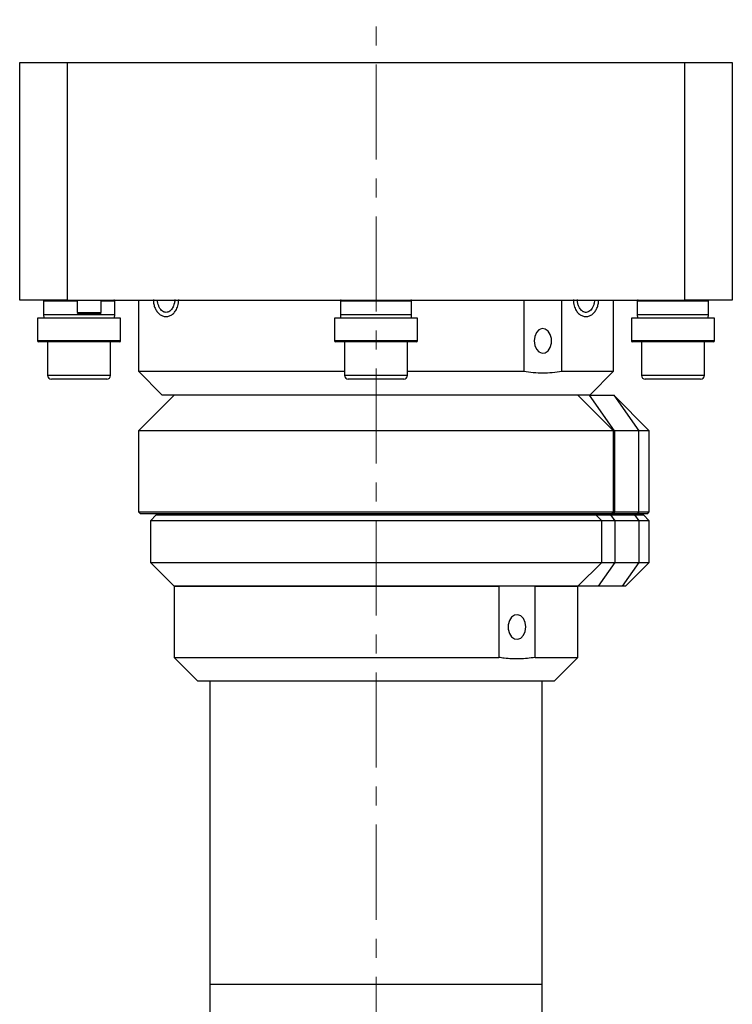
# Model space of a CAD drawing. Header units: inches. Extents: x 1.7 to 28, y 0.6 to 21.4.
# Tile 5 of 5: x 24.3 to 28, y 11.2 to 16.4. Entities that reach past the tile are written whole.
import ezdxf

# ---------------------------------------------------------------- set-up
doc = ezdxf.new("R2010")
doc.units = ezdxf.units.IN
doc.header["$MEASUREMENT"] = 0
doc.linetypes.add('CENTERX2', pattern=[0.8, 0.5, -0.1, 0.1, -0.1])

msp = doc.modelspace()

# ---------------------------------------------------------------- linework, layer by layer
at = {"color": 7, "linetype": 'CENTERX2', "lineweight": 18}
msp.add_line((26.1602, 5.2945), (26.1602, 16.4295), dxfattribs=at)
at = {"color": 7, "linetype": 'Continuous', "lineweight": 25}
for p, q in [((24.2852, 14.9545), (24.2852, 16.2045)), ((24.2852, 16.2045), (24.5352, 16.2045)), ((24.5352, 16.2045), (24.5352, 14.9545)), ((24.5352, 16.2045), (27.7852, 16.2045)), ((27.7852, 14.9545), (27.7852, 16.2045)), ((27.7852, 16.2045), (28.0352, 16.2045)), ((28.0352, 16.2045), (28.0352, 14.9545)), ((24.5352, 14.9545), (24.2852, 14.9545)), ((24.4102, 14.9495), (24.4102, 14.8764)), ((24.5352, 14.9545), (27.7852, 14.9545)), ((24.5884, 14.9545), (24.5884, 14.8895)), ((24.7134, 14.8895), (24.7134, 14.9545)), ((24.7852, 14.8764), (24.7852, 14.9495)), ((24.9102, 14.9545), (24.9102, 14.5795)), ((25.9727, 14.9495), (25.9727, 14.8764)), ((26.3477, 14.8764), (26.3477, 14.9495)), ((26.9386, 14.9545), (26.9386, 14.5795)), ((27.1382, 14.5795), (27.1382, 14.9545)), ((27.4102, 14.5795), (27.4102, 14.9545)), ((27.5352, 14.9495), (27.5352, 14.8764)), ((28.0352, 14.9545), (27.7852, 14.9545)), ((27.9102, 14.8764), (27.9102, 14.9495)), ((24.5884, 14.8895), (24.5984, 14.8795)), ((24.5884, 14.8895), (24.7134, 14.8895)), ((24.6002, 14.8795), (24.5984, 14.8795)), ((24.7034, 14.8795), (24.6002, 14.8795)), ((24.7034, 14.8795), (24.7134, 14.8895)), ((24.3789, 14.8597), (24.3789, 14.7397)), ((24.7893, 14.8597), (24.3789, 14.8597)), ((24.8164, 14.8597), (24.7893, 14.8597)), ((24.8164, 14.7397), (24.8164, 14.8597)), ((25.9414, 14.8597), (25.9414, 14.7397)), ((26.3366, 14.8597), (25.9414, 14.8597)), ((26.3789, 14.8597), (26.3366, 14.8597)), ((26.3789, 14.7397), (26.3789, 14.8597)), ((27.5039, 14.8597), (27.5039, 14.7397)), ((27.8756, 14.8597), (27.5039, 14.8597)), ((27.9414, 14.8597), (27.8756, 14.8597)), ((27.9414, 14.7397), (27.9414, 14.8597)), ((24.785, 14.7347), (24.3839, 14.7347)), ((24.4323, 14.7347), (24.4323, 14.5575)), ((24.763, 14.5575), (24.763, 14.7347)), ((24.8114, 14.7347), (24.785, 14.7347)), ((26.3325, 14.7347), (25.9464, 14.7347)), ((25.9948, 14.7347), (25.9948, 14.5575)), ((26.3255, 14.5575), (26.3255, 14.7347)), ((26.3739, 14.7347), (26.3325, 14.7347)), ((27.8721, 14.7347), (27.5089, 14.7347)), ((27.5573, 14.7347), (27.5573, 14.5575)), ((27.9364, 14.7347), (27.8721, 14.7347)), ((27.888, 14.5575), (27.888, 14.7347)), ((24.9102, 14.5795), (25.0352, 14.4545)), ((24.9102, 14.5795), (25.9948, 14.5795)), ((26.3255, 14.5795), (26.9386, 14.5795)), ((27.1382, 14.5795), (27.4102, 14.5795)), ((27.2852, 14.4545), (27.4102, 14.5795)), ((24.546, 14.5378), (24.452, 14.5378)), ((24.7433, 14.5378), (24.546, 14.5378)), ((26.1424, 14.5378), (26.0145, 14.5378)), ((26.3058, 14.5378), (26.1424, 14.5378)), ((27.6208, 14.5378), (27.577, 14.5378)), ((27.8683, 14.5378), (27.6208, 14.5378)), ((25.0977, 14.4545), (24.9102, 14.267)), ((27.2852, 14.4545), (25.0352, 14.4545)), ((27.4102, 14.267), (27.2227, 14.4545)), ((27.4154, 14.267), (27.2835, 14.4545)), ((27.2852, 14.4545), (27.4109, 14.4545)), ((27.5984, 14.267), (27.4109, 14.4545)), ((27.4109, 14.4545), (27.5429, 14.267)), ((24.9102, 14.267), (24.9102, 13.8395)), ((27.4102, 14.267), (24.9102, 14.267)), ((27.4102, 13.8395), (27.4102, 14.267)), ((27.4154, 14.267), (27.4102, 14.267)), ((27.4154, 14.267), (27.4154, 13.8395)), ((27.5429, 14.267), (27.4154, 14.267)), ((27.5429, 13.8395), (27.5429, 14.267)), ((27.5984, 14.267), (27.5429, 14.267)), ((27.5984, 13.8395), (27.5984, 14.267)), ((24.9102, 13.8395), (24.9202, 13.8295)), ((24.9102, 13.8395), (27.4102, 13.8395)), ((27.4002, 13.8295), (27.4102, 13.8395)), ((27.4154, 13.8395), (27.4084, 13.8295)), ((27.4102, 13.8395), (27.4154, 13.8395)), ((27.4154, 13.8395), (27.5429, 13.8395)), ((27.5429, 13.8395), (27.5358, 13.8295)), ((27.5429, 13.8395), (27.5984, 13.8395)), ((27.5884, 13.8295), (27.5984, 13.8395)), ((27.4002, 13.8295), (24.9202, 13.8295)), ((25.0039, 13.8245), (24.9727, 13.7933)), ((24.9727, 13.7933), (24.9727, 13.5745)), ((27.3477, 13.7933), (24.9727, 13.7933)), ((25.0039, 13.8245), (27.3164, 13.8245)), ((25.0802, 13.8295), (25.0802, 13.8245)), ((27.2402, 13.8245), (27.2402, 13.8295)), ((27.3477, 13.7933), (27.3164, 13.8245)), ((27.3164, 13.8245), (27.3945, 13.8245)), ((27.3477, 13.5745), (27.3477, 13.7933)), ((27.4164, 13.7933), (27.3477, 13.7933)), ((27.3945, 13.8245), (27.4164, 13.7933)), ((27.3945, 13.8245), (27.5209, 13.8245)), ((27.4084, 13.8295), (27.4002, 13.8295)), ((27.5358, 13.8295), (27.4084, 13.8295)), ((27.4164, 13.7933), (27.4164, 13.5745)), ((27.5429, 13.7933), (27.4164, 13.7933)), ((27.5209, 13.8245), (27.5429, 13.7933)), ((27.5209, 13.8245), (27.5672, 13.8245)), ((27.5884, 13.8295), (27.5358, 13.8295)), ((27.5429, 13.7933), (27.5429, 13.5745)), ((27.5984, 13.7933), (27.5429, 13.7933)), ((27.5984, 13.7933), (27.5672, 13.8245)), ((27.5984, 13.5745), (27.5984, 13.7933)), ((24.9727, 13.5745), (25.0977, 13.4495)), ((24.9727, 13.5745), (27.3477, 13.5745)), ((27.2227, 13.4495), (27.3477, 13.5745)), ((27.4164, 13.5745), (27.3285, 13.4495)), ((27.3477, 13.5745), (27.4164, 13.5745)), ((27.4164, 13.5745), (27.5429, 13.5745)), ((27.5429, 13.5745), (27.4549, 13.4495)), ((27.4734, 13.4495), (27.5984, 13.5745)), ((27.5429, 13.5745), (27.5984, 13.5745)), ((25.0977, 13.4495), (25.0977, 13.0745)), ((25.0977, 13.4495), (26.8064, 13.4495)), ((27.2227, 13.4495), (25.0977, 13.4495)), ((26.8064, 13.4495), (26.8064, 13.0745)), ((26.997, 13.0745), (26.997, 13.4495)), ((26.997, 13.4495), (27.2227, 13.4495)), ((27.2227, 13.0745), (27.2227, 13.4495)), ((27.3285, 13.4495), (27.2227, 13.4495)), ((27.4549, 13.4495), (27.3285, 13.4495)), ((27.4734, 13.4495), (27.4549, 13.4495)), ((25.0977, 13.0745), (25.2227, 12.9495)), ((25.0977, 13.0745), (26.8064, 13.0745)), ((26.997, 13.0745), (27.2227, 13.0745)), ((27.0977, 12.9495), (27.2227, 13.0745)), ((26.8197, 12.9495), (25.2227, 12.9495)), ((25.2852, 12.9495), (25.2852, 11.3533)), ((27.0977, 12.9495), (26.8197, 12.9495)), ((27.0352, 11.3533), (27.0352, 12.9495)), ((25.2852, 11.3533), (25.2852, 10.3816)), ((27.0352, 11.3533), (25.2852, 11.3533)), ((27.0352, 9.8533), (27.0352, 11.3533))]:
    msp.add_line(p, q, dxfattribs=at)
at = {"color": 8, "linetype": 'Continuous', "lineweight": 25}
for p, q in [((24.5884, 14.9495), (24.4102, 14.9495)), ((24.762, 14.9495), (24.7134, 14.9495)), ((24.7852, 14.9495), (24.762, 14.9495)), ((26.3114, 14.9495), (25.9727, 14.9495)), ((26.3477, 14.9495), (26.3114, 14.9495)), ((27.8537, 14.9495), (27.5352, 14.9495)), ((27.9102, 14.9495), (27.8537, 14.9495)), ((24.762, 14.8764), (24.4102, 14.8764)), ((24.7852, 14.8764), (24.762, 14.8764)), ((26.3114, 14.8764), (25.9727, 14.8764)), ((26.3477, 14.8764), (26.3114, 14.8764)), ((27.8537, 14.8764), (27.5352, 14.8764)), ((27.9102, 14.8764), (27.8537, 14.8764)), ((24.7893, 14.7397), (24.3789, 14.7397)), ((24.8164, 14.7397), (24.7893, 14.7397)), ((26.3366, 14.7397), (25.9414, 14.7397)), ((26.3789, 14.7397), (26.3366, 14.7397)), ((27.8756, 14.7397), (27.5039, 14.7397)), ((27.9414, 14.7397), (27.8756, 14.7397)), ((24.539, 14.5575), (24.4323, 14.5575)), ((24.763, 14.5575), (24.539, 14.5575)), ((26.14, 14.5575), (25.9948, 14.5575)), ((26.3255, 14.5575), (26.14, 14.5575)), ((27.6071, 14.5575), (27.5573, 14.5575)), ((27.888, 14.5575), (27.6071, 14.5575))]:
    msp.add_line(p, q, dxfattribs=at)
at = {"color": 7, "linetype": 'Continuous', "lineweight": 25, "flags": 128}
for points in [[(24.4102, 14.8764), (24.4117, 14.8612), (24.412, 14.8597)], [(24.7834, 14.8597), (24.7837, 14.8612), (24.7852, 14.8764)], [(25.9727, 14.8764), (25.9742, 14.8612), (25.9745, 14.8597)], [(26.3459, 14.8597), (26.3462, 14.8612), (26.3477, 14.8764)], [(27.5352, 14.8764), (27.5367, 14.8612), (27.537, 14.8597)], [(27.9084, 14.8597), (27.9087, 14.8612), (27.9102, 14.8764)], [(26.9925, 14.7395), (26.9956, 14.7161), (27.0045, 14.6958), (27.0179, 14.6814), (27.0342, 14.6749), (27.051, 14.6771), (27.0661, 14.6877), (27.0775, 14.7053), (27.0836, 14.7276), (27.0836, 14.7515), (27.0775, 14.7737), (27.0661, 14.7914), (27.051, 14.802), (27.0342, 14.8042), (27.0179, 14.7977), (27.0045, 14.7833), (26.9956, 14.763), (26.9925, 14.7395)], [(26.9479, 13.2345), (26.9447, 13.258), (26.9358, 13.2783), (26.9223, 13.2927), (26.906, 13.2992), (26.8891, 13.297), (26.8739, 13.2864), (26.8624, 13.2687), (26.8563, 13.2465), (26.8563, 13.2226), (26.8624, 13.2003), (26.8739, 13.1827), (26.8891, 13.1721), (26.906, 13.1699), (26.9223, 13.1764), (26.9358, 13.1908), (26.9447, 13.2111), (26.9479, 13.2345)]]:
    msp.add_lwpolyline(points, dxfattribs=at)
at = {"color": 7, "linetype": 'Continuous', "lineweight": 25}
for centre, radius, start, end in [((24.4152, 14.9495), 0.005, 90, 180), ((24.7802, 14.9495), 0.005, 0, 90), ((25.9777, 14.9495), 0.005, 90, 180), ((26.3427, 14.9495), 0.005, 0, 90), ((27.5402, 14.9495), 0.005, 90, 180), ((27.9052, 14.9495), 0.005, 0, 90), ((24.3839, 14.7397), 0.005, 180, 270), ((24.8114, 14.7397), 0.005, 270, 0), ((25.9464, 14.7397), 0.005, 180, 270), ((26.3739, 14.7397), 0.005, 270, 0), ((27.5089, 14.7397), 0.005, 180, 270), ((27.9364, 14.7397), 0.005, 270, 0), ((24.452, 14.5575), 0.0197, 180, 270), ((24.7433, 14.5575), 0.0197, 270, 0), ((26.0145, 14.5575), 0.0197, 180, 270), ((26.3058, 14.5575), 0.0197, 270, 360), ((27.577, 14.5575), 0.0197, 180, 270), ((27.8683, 14.5575), 0.0197, 270, 360)]:
    msp.add_arc(centre, radius, start, end, dxfattribs=at)
for points, knots in [([(24.9889, 14.9575), (24.9888, 14.955), (24.9883, 14.945), (24.9917, 14.9276), (24.9989, 14.9072), (25.0101, 14.8897), (25.0245, 14.8763), (25.0416, 14.8683), (25.0599, 14.8666), (25.0781, 14.8717), (25.0943, 14.8829), (25.1081, 14.9002), (25.1196, 14.9252), (25.1212, 14.946), (25.1221, 14.9575)], [0, 0, 0, 0, 0.027664, 0.108554, 0.189783, 0.271611, 0.3543, 0.437873, 0.521884, 0.605884, 0.690804, 0.776979, 0.8765, 1, 1, 1, 1]), ([(25.1021, 14.9575), (25.1013, 14.9513), (25.0999, 14.9396), (25.094, 14.9213), (25.0857, 14.9063), (25.075, 14.8959), (25.0651, 14.8907), (25.0556, 14.889), (25.0461, 14.8905), (25.0363, 14.8954), (25.0272, 14.904), (25.0194, 14.9159), (25.0139, 14.9304), (25.011, 14.9433), (25.0109, 14.9511), (25.0108, 14.9534)], [0, 0, 0, 0, 0.087987, 0.164013, 0.283734, 0.366256, 0.438682, 0.512635, 0.587919, 0.663445, 0.739473, 0.816094, 0.893212, 0.969097, 1, 1, 1, 1]), ([(27.2001, 14.9575), (27.1999, 14.9513), (27.1995, 14.9396), (27.2036, 14.9198), (27.212, 14.9004), (27.2261, 14.8829), (27.2422, 14.8717), (27.2604, 14.8666), (27.2787, 14.8683), (27.2959, 14.8763), (27.3103, 14.8897), (27.3215, 14.9072), (27.3287, 14.9276), (27.332, 14.944), (27.3316, 14.953), (27.3315, 14.9545)], [0, 0, 0, 0, 0.068275, 0.12913, 0.229765, 0.316401, 0.401774, 0.486224, 0.570684, 0.654703, 0.737834, 0.8201, 0.901763, 0.983086, 1, 1, 1, 1]), ([(27.3096, 14.9545), (27.3094, 14.9501), (27.3089, 14.9401), (27.3049, 14.9254), (27.2985, 14.9116), (27.2902, 14.9008), (27.2781, 14.8913), (27.2655, 14.8885), (27.2524, 14.8916), (27.2424, 14.8982), (27.2335, 14.9086), (27.2267, 14.9211), (27.2212, 14.9377), (27.2205, 14.9507), (27.2201, 14.9575)], [0, 0, 0, 0, 0.061267, 0.139474, 0.217291, 0.294586, 0.371312, 0.515227, 0.58323, 0.681097, 0.745297, 0.819764, 0.904626, 1, 1, 1, 1]), ([(26.9386, 14.5795), (26.955, 14.5773), (26.988, 14.5727), (27.0379, 14.571), (27.0881, 14.5727), (27.1215, 14.5772), (27.1382, 14.5795)], [0, 0, 0, 0, 0.248018, 0.496808, 0.747997, 1, 1, 1, 1]), ([(26.997, 13.0745), (26.9836, 13.0724), (26.9568, 13.0683), (26.9161, 13.0657), (26.8753, 13.0662), (26.8386, 13.0693), (26.8157, 13.073), (26.8064, 13.0745)], [0, 0, 0, 0, 0.21167, 0.4239337, 0.6380559, 0.8528154, 1, 1, 1, 1])]:
    msp.add_open_spline(points, degree=3, knots=knots, dxfattribs=at)

doc.saveas('drawing.dxf')
